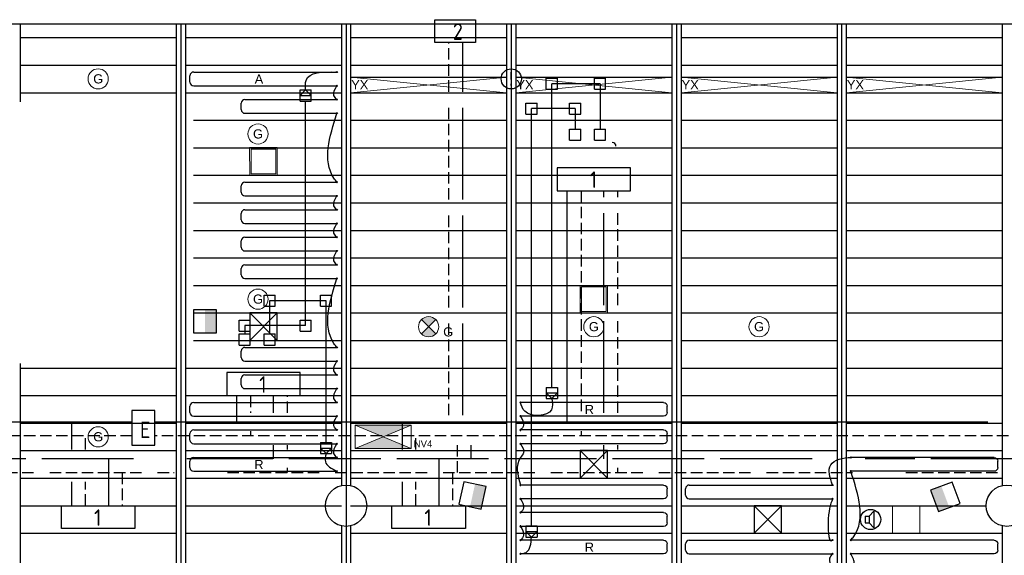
# Model space of a CAD drawing. Extents: x 7383 to 741080, y -570072 to -203000.
# Tile 21 of 32: x 538618 to 549346, y -295439 to -289604. Entities that reach past the tile are written whole.
import ezdxf

# ---------------------------------------------------------------- set-up
doc = ezdxf.new("R2010")
doc.units = 0
doc.header["$LTSCALE"] = 25
for name, pattern in [('2322105', [47, 40, -7]), ('2322106', [47, 5, -2, 5, -2, 5, -2, 5, -2, 5, -2, 5, -7]), ('2322107', [2000, 1000, 1000]), ('2322108', [7, 5, -2])]:
    doc.linetypes.add(name, pattern=pattern)
doc.layers.get('0').update_dxf_attribs({"linetype": 'CONTINUOUS'})
for name, color, linetype in [('0010CL', 2, 'CONTINUOUS'), ('60', 7, 'CONTINUOUS'), ('KP-bandraster', 5, 'CONTINUOUS'), ('KP-koppelingen', 6, 'CONTINUOUS'), ('KP-leidingen(aanvoer)', 5, 'CONTINUOUS'), ('KP-leidingen(retour)', 1, 'CONTINUOUS'), ('KP-Lucht aanvoer', 6, 'CONTINUOUS'), ('KP-Melders', 3, 'CONTINUOUS'), ('KP-Oppervlak', 3, 'CONTINUOUS'), ('KP-panelen', 1, 'CONTINUOUS'), ('KP-registers', 4, 'CONTINUOUS'), ('KP-slangen', 7, 'CONTINUOUS'), ('KP-tekst', 7, 'CONTINUOUS'), ('SYM-W', 7, 'CONTINUOUS'), ('Thermostaat', 160, 'CONTINUOUS'), ('WL5501--', 130, 'CONTINUOUS'), ('WL5502--', 130, 'CONTINUOUS'), ('WL561---_AANVOER', 10, 'CONTINUOUS'), ('WL561---_RETOUR', 10, 'CONTINUOUS')]:
    doc.layers.add(name, color=color, linetype=linetype)
doc.layers.add('KP-Lucht retour', color=3, linetype='CONTINUOUS', lineweight=18)
doc.layers.add('KP-Verlichting', color=2, linetype='CONTINUOUS', lineweight=18)
doc.styles.add('arial', font='ARIAL.TTF')
doc.styles.add('BURO-018', font='ISO96.shx', dxfattribs={"height": 90})
doc.styles.add('ISO', font='ISO.SHX')

# ---------------------------------------------------------------- blocks, each defined once
blk = doc.blocks.new('Register A')
at = {"layer": 'KP-registers', "linetype": 'Continuous'}
for p, q in [((90, 225), (1644, 225)), ((50, 115), (50, 185)), ((90, 75), (1644, 75))]:
    blk.add_line(p, q, dxfattribs=at)
for centre in [(1650, 225), (1650, 75)]:
    blk.add_circle(centre, 6, dxfattribs=at)
for centre, start, end in [((90, 185), 90, 180), ((90, 115), 180, 270)]:
    blk.add_arc(centre, 40, start, end, dxfattribs=at)
blk = doc.blocks.new('SW30485012')
at = {"color": 0, "linetype": 'Continuous'}
for p, q in [((-2.5, 2.5), (-2.5, -2.5)), ((2.5, 2.5), (-2.5, 2.5)), ((2.5, -2.5), (2.5, 2.5)), ((-2.5, -2.5), (2.5, -2.5))]:
    blk.add_line(p, q, dxfattribs=at)
blk.add_solid([(-2.5, 0), (2.5, 0), (-2.5, -2.5), (2.5, -2.5)], dxfattribs=at)
at = {"color": 0, "linetype": 'Continuous', "style": 'BURO-018', "flags": 1}
blk.add_attdef('W_ID', (0, 0), '', height=1.8, dxfattribs=at)

msp = doc.modelspace()

# ---------------------------------------------------------------- hatches: boundary and pattern name
at = {"layer": 'KP-Verlichting', "linetype": 'Continuous'}
h = msp.add_hatch(color=256, dxfattribs=at)
h.paths.add_polyline_path([(542996.2, -292871), (543073.9, -292948.8), (543151.7, -292871, 0.4142136)])
h.paths.add_polyline_path([(542996.2, -293026.5, 0.4142136), (543151.7, -293026.5), (543073.9, -292948.8)])
h = msp.add_hatch(color=256, dxfattribs=at)
h.paths.add_polyline_path([(542272.4, -294023.1), (542577.1, -294148.8), (542881.8, -294023.1)])
h.paths.add_polyline_path([(542881.8, -294274.4), (542577.1, -294148.8), (542272.4, -294274.4)])

# ---------------------------------------------------------------- linework, layer by layer
at = {"layer": '0010CL', "linetype": 'Continuous'}
for p, q in [((540373.9, -289648.8), (540373.9, -301711.1)), ((542173.9, -289648.8), (542173.9, -301440.7)), ((543973.9, -289648.8), (543973.9, -301090.9)), ((545773.9, -289648.8), (545773.9, -300713.4)), ((547573.9, -289648.8), (547573.9, -300254.3))]:
    msp.add_line(p, q, dxfattribs=at)
at = {"layer": '60', "color": 2, "linetype": 'Continuous'}
msp.add_lwpolyline([(539839.9, -294237.7), (540089.9, -294237.7), (540089.9, -293862.7), (539839.9, -293862.7)], close=True, dxfattribs=at)
at = {"layer": 'KP-bandraster', "linetype": 'Continuous'}
for p, q in [((538623.9, -289648.8), (538623.9, -290498.8)), ((540323.9, -289648.8), (540323.9, -301717.9)), ((540423.9, -289648.8), (540423.9, -301703.6)), ((542123.9, -289648.8), (542123.9, -294679.4)), ((542223.9, -289648.8), (542223.9, -294679.4)), ((543923.9, -289648.8), (543923.9, -301100.6)), ((544023.9, -289648.8), (544023.9, -301080.4)), ((545723.9, -289648.8), (545723.9, -300723.9)), ((545823.9, -289648.8), (545823.9, -300700.6)), ((547523.9, -289648.8), (547523.9, -300267)), ((547623.9, -289648.8), (547623.9, -300240.7)), ((549323.9, -289648.9), (549323.9, -294679.4)), ((538623.9, -293348.8), (538623.9, -301948.5)), ((542123.9, -295118.1), (542123.9, -300752.3)), ((542223.9, -295118.1), (542223.9, -300752.3)), ((549323.9, -295118.1), (549323.9, -299082.7))]:
    msp.add_line(p, q, dxfattribs=at)
for centre in [(542173.9, -294898.8), (549373.9, -294898.8)]:
    msp.add_circle(centre, 225, dxfattribs=at)
at = {"layer": 'KP-koppelingen', "linetype": 'Continuous'}
for p, q in [((544355.9, -290361.8), (544356, -290240.2)), ((544356, -290240.2), (544477.6, -290240.2)), ((544477.6, -290361.9), (544477.6, -290240.2)), ((544880.7, -290361.8), (544880.8, -290240.2)), ((544880.8, -290240.2), (545002.4, -290240.2)), ((545002.4, -290361.9), (545002.4, -290240.2)), ((541673.1, -290369.4), (541794.8, -290369.3)), ((541733.9, -290369.3), (541673.1, -290430.2)), ((541673.2, -290491), (541673.1, -290369.4)), ((541794.8, -290430.1), (541733.9, -290369.3)), ((541794.8, -290490.9), (541794.8, -290369.3)), ((544355.9, -290361.8), (544477.6, -290361.9)), ((544880.7, -290361.8), (545002.4, -290361.9)), ((541673.1, -290430.2), (541794.8, -290430.1)), ((541673.2, -290491), (541794.8, -290490.9)), ((544133.6, -290633.6), (544133.7, -290512)), ((544133.7, -290512), (544255.3, -290512)), ((544255.3, -290633.6), (544255.3, -290512)), ((544609, -290633.6), (544609, -290512)), ((544609, -290512), (544730.7, -290512)), ((544730.6, -290633.6), (544730.7, -290512)), ((544133.6, -290633.6), (544255.3, -290633.6)), ((544609, -290633.6), (544730.6, -290633.6)), ((544609, -290795.5), (544730.7, -290795.4)), ((544609.1, -290917.1), (544609, -290795.5)), ((544730.7, -290917.1), (544730.7, -290795.4)), ((544880.8, -290917.1), (544880.8, -290795.4)), ((544880.8, -290795.4), (545002.4, -290795.4)), ((545002.5, -290917.1), (545002.4, -290795.4)), ((544609.1, -290917.1), (544730.7, -290917.1)), ((544880.8, -290917.1), (545002.5, -290917.1)), ((541280.8, -292726.5), (541280.8, -292604.8)), ((541280.8, -292604.8), (541402.4, -292604.8)), ((541402.4, -292726.5), (541402.4, -292604.8)), ((541895.5, -292726.5), (541895.5, -292604.8)), ((541895.5, -292604.8), (542017.1, -292604.8)), ((542017.1, -292726.5), (542017.1, -292604.8)), ((541280.8, -292726.5), (541402.4, -292726.5)), ((541895.5, -292726.5), (542017.1, -292726.5)), ((541009, -292998.2), (541009, -292876.6)), ((541009, -292876.6), (541130.7, -292876.6)), ((541130.7, -292998.2), (541130.7, -292876.6)), ((541673.2, -292998.2), (541673.2, -292876.6)), ((541673.2, -292876.6), (541794.8, -292876.6)), ((541794.8, -292998.2), (541794.8, -292876.6)), ((541009, -292998.2), (541130.7, -292998.2)), ((541009.1, -293148.6), (541009, -293027)), ((541009, -293027), (541130.7, -293027)), ((541130.7, -293148.6), (541130.7, -293027)), ((541280.8, -293027), (541402.4, -293026.9)), ((541280.8, -293148.6), (541280.8, -293027)), ((541402.5, -293148.6), (541402.4, -293026.9)), ((541673.2, -292998.2), (541794.8, -292998.2)), ((541009.1, -293148.6), (541130.7, -293148.6)), ((541280.8, -293148.6), (541402.5, -293148.6)), ((544355.9, -293609.6), (544477.6, -293609.7)), ((544355.9, -293609.6), (544355.9, -293731.3)), ((544477.6, -293609.7), (544477.5, -293731.3)), ((544355.9, -293670.4), (544477.6, -293670.5)), ((544416.7, -293731.3), (544355.9, -293670.4)), ((544477.6, -293670.5), (544416.7, -293731.3)), ((544355.9, -293731.3), (544477.5, -293731.3)), ((541895.5, -294209.6), (541895.4, -294331.3)), ((541895.5, -294209.6), (542017.1, -294209.7)), ((542017.1, -294209.7), (542017, -294331.3)), ((541895.4, -294270.4), (542017.1, -294270.5)), ((541956.2, -294331.3), (541895.4, -294270.4)), ((541895.4, -294331.3), (542017, -294331.3)), ((542017.1, -294270.5), (541956.2, -294331.3)), ((544133.6, -295119.1), (544255.3, -295119.2)), ((544133.6, -295119.1), (544133.6, -295240.8)), ((544133.6, -295179.9), (544255.3, -295180)), ((544194.4, -295240.8), (544133.6, -295179.9)), ((544255.3, -295180), (544194.4, -295240.8)), ((544255.3, -295119.2), (544255.2, -295240.8)), ((544133.6, -295240.8), (544255.2, -295240.8))]:
    msp.add_line(p, q, dxfattribs=at)
at = {"layer": 'KP-leidingen(aanvoer)', "linetype": 'Continuous'}
for p, q in [((541734, -292937.4), (541734, -290491)), ((544194.5, -295119.1), (544194.5, -290572.8)), ((544669.8, -290572.8), (544194.5, -290572.8)), ((544669.8, -290572.8), (544669.9, -290795.4)), ((541069.8, -292937.4), (541069.9, -293027)), ((541734, -292937.4), (541069.8, -292937.4))]:
    msp.add_line(p, q, dxfattribs=at)
at = {"layer": 'KP-leidingen(retour)', "linetype": 'Continuous'}
for p, q in [((544416.8, -293609.6), (544416.8, -290301)), ((544941.6, -290301), (544416.8, -290301)), ((544941.6, -290301), (544941.6, -290795.4)), ((541341.6, -292665.7), (541341.6, -293027)), ((541956.3, -292665.7), (541341.6, -292665.7)), ((541956.3, -294209.6), (541956.3, -292665.7))]:
    msp.add_line(p, q, dxfattribs=at)
at = {"layer": 'KP-Lucht aanvoer', "linetype": 'Continuous'}
for p, q in [((541124.7, -292799.4), (541124.5, -293099.4)), ((541124.5, -293099.4), (541424.4, -292799.4)), ((541424.4, -292799.4), (541124.7, -292799.4)), ((541124.7, -292799.4), (541424.5, -293099.4)), ((541424.5, -293099.4), (541424.4, -292799.4)), ((541124.5, -293099.4), (541424.5, -293099.4)), ((544724, -294298.7), (544723.8, -294598.7)), ((544723.8, -294598.7), (545023.7, -294298.7)), ((545023.7, -294298.7), (544724, -294298.7)), ((544724, -294298.7), (545023.8, -294598.7)), ((545023.8, -294598.7), (545023.7, -294298.7)), ((544723.8, -294598.7), (545023.8, -294598.7)), ((546619.5, -294898.8), (546619.4, -295198.8)), ((546619.4, -295198.8), (546919.2, -294898.8)), ((546919.2, -294898.8), (546619.5, -294898.8)), ((546619.5, -294898.8), (546919.4, -295198.8)), ((546919.4, -295198.8), (546919.2, -294898.8)), ((546619.4, -295198.8), (546919.4, -295198.8))]:
    msp.add_line(p, q, dxfattribs=at)
at = {"layer": 'KP-Lucht retour', "linetype": 'Continuous'}
for p, q in [((541123.9, -290997.6), (541423.9, -290997.6)), ((541124.1, -291297.6), (541123.9, -290997.6)), ((541138.9, -291012.6), (541408.9, -291012.6)), ((541139.1, -291282.6), (541138.9, -291012.6)), ((541408.9, -291012.6), (541408.8, -291282.6)), ((541423.9, -290997.6), (541423.8, -291297.6)), ((541423.8, -291297.6), (541124.1, -291297.6)), ((541139.1, -291282.6), (541408.8, -291282.6)), ((544723.9, -292498.6), (545023.9, -292498.6)), ((544724.1, -292798.6), (544723.9, -292498.6)), ((544738.9, -292513.6), (545008.9, -292513.6)), ((544739.1, -292783.6), (544738.9, -292513.6)), ((545008.9, -292513.6), (545008.8, -292783.6)), ((545023.9, -292498.6), (545023.8, -292798.6)), ((545023.8, -292798.6), (544724.1, -292798.6)), ((544739.1, -292783.6), (545008.8, -292783.6)), ((548126.6, -294898.8), (548426.6, -294898.8)), ((548126.7, -295198.8), (548126.6, -294898.8)), ((548426.6, -294898.8), (548426.4, -295198.8)), ((548426.4, -295198.8), (548126.7, -295198.8))]:
    msp.add_line(p, q, dxfattribs=at)
at = {"layer": 'KP-Melders', "linetype": 'Continuous'}
for p, q in [((547872.6, -295014.3), (547924.7, -294959)), ((547924.7, -294959), (547924.7, -295139.7)), ((547829.6, -295014.3), (547872.6, -295014.3)), ((547829.6, -295014.3), (547829.6, -295084.3)), ((547829.6, -295084.3), (547872.6, -295084.3)), ((547829.6, -295084.3), (547872.6, -295084.3)), ((547872.6, -295014.3), (547872.6, -295084.3)), ((547872.6, -295084.3), (547924.7, -295139.7))]:
    msp.add_line(p, q, dxfattribs=at)
for centre in [(543973.9, -290248.8), (547889.5, -295048.8)]:
    msp.add_circle(centre, 110, dxfattribs=at)
at = {"layer": 'KP-Oppervlak', "linetype": 'Continuous'}
msp.add_line((524224.1, -289648.8), (557023.9, -289648.9), dxfattribs=at)
at = {"layer": 'KP-panelen', "linetype": 'Continuous'}
for p, q in [((538623.9, -289798.8), (540323.9, -289798.8)), ((540423.9, -289798.8), (542123.9, -289798.8)), ((542223.9, -289798.8), (543923.9, -289798.8)), ((544023.9, -289798.8), (545723.9, -289798.8)), ((545823.9, -289798.8), (547523.9, -289798.8)), ((547623.9, -289798.8), (549323.9, -289798.8)), ((538623.9, -290098.8), (540323.9, -290098.8)), ((540423.9, -290098.8), (542123.9, -290098.8)), ((542223.9, -290098.8), (543923.9, -290098.8)), ((544023.9, -290098.8), (545723.9, -290098.8)), ((545823.9, -290098.8), (547523.9, -290098.8)), ((547623.9, -290098.8), (549323.9, -290098.8)), ((542223.9, -290228.8), (543923.9, -290228.8)), ((544023.9, -290228.8), (545723.9, -290228.8)), ((545823.9, -290228.8), (547523.9, -290228.8)), ((547623.9, -290228.8), (549323.9, -290228.8)), ((538623.9, -290398.8), (540323.9, -290398.8)), ((540423.9, -290398.8), (542123.9, -290398.8)), ((542223.9, -290398.8), (543923.9, -290398.8)), ((544023.9, -290398.8), (545723.9, -290398.8)), ((545823.9, -290398.8), (547523.9, -290398.8)), ((547623.9, -290398.8), (549323.9, -290398.8)), ((540512.5, -290698.8), (542123.9, -290698.8)), ((542223.9, -290698.8), (543923.9, -290698.8)), ((544023.9, -290698.8), (545723.9, -290698.8)), ((545823.9, -290698.8), (547523.9, -290698.8)), ((547623.9, -290698.8), (549323.9, -290698.8)), ((540512.5, -290998.8), (542123.9, -290998.8)), ((542223.9, -290998.8), (543923.9, -290998.8)), ((544023.9, -290998.8), (545723.9, -290998.8)), ((545823.9, -290998.8), (547523.9, -290998.8)), ((547623.9, -290998.8), (549323.9, -290998.8)), ((540512.5, -291298.8), (542123.9, -291298.8)), ((542223.9, -291298.8), (543923.9, -291298.8)), ((544023.9, -291298.8), (545723.9, -291298.8)), ((545823.9, -291298.8), (547523.9, -291298.8)), ((547623.9, -291298.8), (549323.9, -291298.8)), ((540512.5, -291598.8), (542123.9, -291598.8)), ((542223.9, -291598.8), (543923.9, -291598.8)), ((544023.9, -291598.8), (545723.9, -291598.8)), ((545823.9, -291598.8), (547523.9, -291598.8)), ((547623.9, -291598.8), (549323.9, -291598.8)), ((540512.5, -291898.8), (542123.9, -291898.8)), ((542223.9, -291898.8), (543923.9, -291898.8)), ((544023.9, -291898.8), (545723.9, -291898.8)), ((545823.9, -291898.8), (547523.9, -291898.8)), ((547623.9, -291898.8), (549323.9, -291898.8)), ((540512.5, -292198.8), (542123.9, -292198.8)), ((542223.9, -292198.8), (543923.9, -292198.8)), ((544023.9, -292198.8), (545723.9, -292198.8)), ((545823.9, -292198.8), (547523.9, -292198.8)), ((547623.9, -292198.8), (549323.9, -292198.8)), ((540512.5, -292498.8), (542123.9, -292498.8)), ((542223.9, -292498.8), (543923.9, -292498.8)), ((544023.9, -292498.8), (545723.9, -292498.8)), ((545823.9, -292498.8), (547523.9, -292498.8)), ((547623.9, -292498.8), (549323.9, -292498.8)), ((540512.5, -292798.8), (542123.9, -292798.8)), ((542223.9, -292798.8), (543923.9, -292798.8)), ((544023.9, -292798.8), (545723.9, -292798.8)), ((545823.9, -292798.8), (547523.9, -292798.8)), ((547623.9, -292798.8), (549323.9, -292798.8)), ((540512.5, -293098.8), (542123.9, -293098.8)), ((542223.9, -293098.8), (543923.9, -293098.8)), ((544023.9, -293098.8), (545723.9, -293098.8)), ((545823.9, -293098.8), (547523.9, -293098.8)), ((547623.9, -293098.8), (549323.9, -293098.8)), ((538623.9, -293398.8), (540323.9, -293398.8)), ((540423.9, -293398.8), (542123.9, -293398.8)), ((542223.9, -293398.8), (543923.9, -293398.8)), ((544023.9, -293398.8), (545723.9, -293398.8)), ((545823.9, -293398.8), (547523.9, -293398.8)), ((547623.9, -293398.8), (549323.9, -293398.8)), ((538623.9, -293698.8), (540323.9, -293698.8)), ((540423.9, -293698.8), (542123.9, -293698.8)), ((542223.9, -293698.8), (543923.9, -293698.8)), ((544023.9, -293698.8), (545723.9, -293698.8)), ((545823.9, -293698.8), (547523.9, -293698.8)), ((547623.9, -293698.8), (549323.9, -293698.8)), ((538623.9, -293998.8), (540323.9, -293998.8)), ((540423.9, -293998.8), (542123.9, -293998.8)), ((542223.9, -293998.8), (543923.9, -293998.8)), ((544023.9, -293998.8), (545723.9, -293998.8)), ((545823.9, -293998.8), (547523.9, -293998.8)), ((547623.9, -293998.8), (549323.9, -293998.8)), ((538623.9, -294298.8), (540323.9, -294298.8)), ((540423.9, -294298.8), (542123.9, -294298.8)), ((542223.9, -294298.8), (543923.9, -294298.8)), ((544023.9, -294298.8), (545723.9, -294298.8)), ((545823.9, -294298.8), (547523.9, -294298.8)), ((547623.9, -294298.8), (549323.9, -294298.8)), ((538623.9, -294598.8), (540323.9, -294598.8)), ((540423.9, -294598.8), (542123.9, -294598.8)), ((542223.9, -294598.8), (543923.9, -294598.8)), ((544023.9, -294598.8), (545723.9, -294598.8)), ((545823.9, -294598.8), (547523.9, -294598.8)), ((547623.9, -294598.8), (549323.9, -294598.8)), ((538623.9, -294898.8), (540323.9, -294898.8)), ((540423.9, -294898.8), (542123.9, -294898.8)), ((542223.9, -294898.8), (543923.9, -294898.8)), ((544023.9, -294898.8), (545723.9, -294898.8)), ((545823.9, -294898.8), (547523.9, -294898.8)), ((547623.9, -294898.8), (549148.9, -294898.8)), ((538623.9, -295198.8), (540323.9, -295198.8)), ((540423.9, -295198.8), (542123.9, -295198.8)), ((542223.9, -295198.8), (543923.9, -295198.8)), ((544023.9, -295198.8), (545723.9, -295198.8)), ((545823.9, -295198.8), (547523.9, -295198.8)), ((547623.9, -295198.8), (549323.9, -295198.8))]:
    msp.add_line(p, q, dxfattribs=at)
at = {"layer": 'KP-registers', "linetype": 'Continuous'}
for p, q in [((541072.5, -290473.8), (542067.9, -290473.8)), ((541032.5, -290583.8), (541032.5, -290513.8)), ((541072.5, -290623.8), (542067.9, -290623.8)), ((541032.5, -291483.8), (541032.5, -291413.8)), ((541072.5, -291373.8), (542067.9, -291373.8)), ((541072.5, -291523.8), (542067.9, -291523.8)), ((541072.5, -291673.8), (542067.9, -291673.8)), ((541032.5, -291783.8), (541032.5, -291713.8)), ((541072.5, -291823.8), (542067.9, -291823.8)), ((541072.5, -291973.8), (542067.9, -291973.8)), ((541032.5, -292083.8), (541032.5, -292013.8)), ((541072.5, -292123.8), (542067.9, -292123.8)), ((541032.5, -292383.8), (541032.5, -292313.8)), ((541072.5, -292273.8), (542067.9, -292273.8)), ((541072.5, -292423.8), (542067.9, -292423.8)), ((541072.5, -293173.8), (542067.9, -293173.8)), ((541032.5, -293283.8), (541032.5, -293213.8)), ((541072.5, -293323.8), (542067.9, -293323.8)), ((541072.5, -293473.8), (542067.9, -293473.8)), ((541032.5, -293583.8), (541032.5, -293513.8)), ((541072.5, -293623.8), (542067.9, -293623.8))]:
    msp.add_line(p, q, dxfattribs=at)
for centre in [(542073.9, -290473.8), (542073.9, -290623.8), (542073.9, -291373.8), (542073.9, -291523.8), (542073.9, -291673.8), (542073.9, -291823.8), (542073.9, -291973.8), (542073.9, -292123.8), (542073.9, -292273.8), (542073.9, -292423.8), (542073.9, -293173.8), (542073.9, -293323.8), (542073.9, -293473.8), (542073.9, -293623.8)]:
    msp.add_circle(centre, 6, dxfattribs=at)
for centre, start, end in [((541072.5, -290513.8), 90, 180), ((541072.5, -290583.8), 180, 270), ((545075.3, -290982.2), 0, 90), ((541072.5, -291413.8), 90, 180), ((541072.5, -291483.8), 180, 270), ((541072.5, -291713.8), 90, 180), ((541072.5, -291783.8), 180, 270), ((541072.5, -292013.8), 90, 180), ((541072.5, -292083.8), 180, 270), ((541072.5, -292313.8), 90, 180), ((541072.5, -292383.8), 180, 270), ((541072.5, -293213.8), 90, 180), ((541072.5, -293283.8), 180, 270), ((541072.5, -293513.8), 90, 180), ((541072.5, -293583.8), 180, 270)]:
    msp.add_arc(centre, 40, start, end, dxfattribs=at)
at = {"layer": 'KP-slangen', "linetype": 'Continuous'}
for points in [[(541733.9, -290369.3), (541738.4, -290266.4), (542073.9, -290173.8)], [(542073.9, -290473.8), (542042.4, -290430.3), (542073.9, -290323.8)], [(542073.9, -291373.8), (542042.4, -291330.3), (542073.9, -290623.8)], [(542073.9, -291673.8), (542042.4, -291630.3), (542073.9, -291523.8)], [(542073.9, -291973.8), (542042.4, -291930.3), (542073.9, -291823.8)], [(542073.9, -292273.8), (542042.4, -292230.3), (542073.9, -292123.8)], [(542073.9, -293173.8), (542042.4, -293130.3), (542073.9, -292423.8)], [(542073.9, -293473.8), (542042.4, -293430.3), (542073.9, -293323.8)], [(542073.9, -293773.8), (542042.4, -293730.3), (542073.9, -293623.8)], [(544416.7, -293731.3), (544412.1, -293852.8), (544121.4, -293870.3), (544073.9, -293774.1)], [(542073.9, -294073.8), (542042.4, -294030.3), (542073.9, -293923.8)], [(544073.9, -293924.1), (544108.5, -294021.5), (544073.9, -294074.1), (544071, -294076.5)], [(542073.9, -294373.8), (542042.4, -294330.3), (542073.9, -294223.8)], [(544073.9, -294224.1), (544108.5, -294321.5), (544073.9, -294374.1), (544073.9, -294674.1)], [(541956.2, -294331.3), (541949, -294419.4), (542073.9, -294523.8)], [(547473.7, -294673.8), (547454.2, -294455.3), (547673.9, -294374.1), (547676, -294374.1)], [(547673.9, -295274.1), (547705.4, -295233.9), (547673.9, -294524.1)], [(544073.9, -294824.1), (544108.5, -294921.5), (544073.9, -294974.1), (544071, -294976.5)], [(547473.7, -294823.8), (547426.6, -295088.2), (547473.7, -295273.8), (547476.2, -295270.9)], [(544073.9, -295124.1), (544108.5, -295221.5), (544073.9, -295274.1), (544071, -295276.5)], [(544073.9, -295424.1), (544136.1, -295407.6), (544194.4, -295240.8)], [(547473.7, -295423.8), (547442.1, -295469.9), (547473.7, -295573.8)], [(547673.9, -295574.1), (547705.4, -295533.9), (547673.9, -295424.1)]]:
    msp.add_spline(points, degree=3, dxfattribs=at)
at = {"layer": 'KP-Verlichting', "linetype": 'Continuous'}
for p, q in [((542223.9, -290398.8), (543923.9, -290228.8)), ((543923.9, -290398.8), (542223.9, -290228.8)), ((544023.9, -290398.8), (545723.9, -290228.8)), ((545723.9, -290398.8), (544023.9, -290228.8)), ((545823.9, -290398.8), (547523.9, -290228.8)), ((547523.9, -290398.8), (545823.9, -290228.8)), ((547623.9, -290398.8), (549323.9, -290228.8)), ((549323.9, -290398.8), (547623.9, -290228.8)), ((543151.7, -293026.5), (542996.2, -292871)), ((542996.2, -293026.5), (543151.7, -292871)), ((542272.4, -294023.1), (542881.8, -294023.1)), ((542272.4, -294274.4), (542272.4, -294023.1)), ((542272.4, -294274.4), (542881.8, -294023.1)), ((542272.4, -294023.1), (542881.8, -294274.4)), ((542881.8, -294023.1), (542881.8, -294274.4)), ((542881.8, -294274.4), (542272.4, -294274.4))]:
    msp.add_line(p, q, dxfattribs=at)
for centre in [(539473.9, -290248.8), (541215, -290848.8), (541215, -292648.8), (543073.9, -292948.8), (544873.9, -292948.8), (546673.9, -292948.8), (539473.9, -294148.8)]:
    msp.add_circle(centre, 110, dxfattribs=at)
at = {"layer": 'SYM-W', "color": 2, "linetype": 'Continuous'}
for p, q in [((539073.9, -294898.8), (539873.9, -294898.8)), ((539073.9, -295148.8), (539073.9, -294898.8)), ((539873.9, -294898.8), (539873.9, -295148.8)), ((542673.9, -294898.8), (543473.9, -294898.8)), ((542673.9, -295148.8), (542673.9, -294898.8)), ((543473.9, -294898.8), (543473.9, -295148.8)), ((539873.9, -295148.8), (539073.9, -295148.8)), ((543473.9, -295148.8), (542673.9, -295148.8))]:
    msp.add_line(p, q, dxfattribs=at)
for points in [[(543583.7, -289853.7), (543143, -289853.7), (543143, -289603.7), (543583.7, -289603.7)], [(544473.9, -291467.2), (545273.9, -291467.2), (545273.9, -291217.2), (544473.9, -291217.2)], [(540873.9, -293698.8), (541673.9, -293698.8), (541673.9, -293448.8), (540873.9, -293448.8)]]:
    msp.add_lwpolyline(points, close=True, dxfattribs=at)
at = {"layer": 'WL5501--', "linetype": '2322105'}
for p, q in [((543445.7, -293913.6), (543445.7, -289853.7)), ((544984.4, -293887.7), (544984.4, -291467.2)), ((541384.4, -293887.7), (541384.4, -293698.8)), ((541384.4, -294387.7), (541384.4, -294237.7)), ((543533.5, -294237.7), (543533.5, -294387.7)), ((544984.4, -294387.7), (544984.4, -294237.7)), ((539859.4, -294387.7), (534978.4, -294387.7)), ((539584.4, -294387.7), (539584.4, -294898.8)), ((547251.4, -294387.7), (540439.4, -294387.7)), ((543184.4, -294387.7), (543184.4, -294898.8)), ((554245.3, -294387.7), (547831.4, -294387.7))]:
    msp.add_line(p, q, dxfattribs=at)
at = {"layer": 'WL5502--', "linetype": '2322106'}
for p, q in [((543295.7, -293913.6), (543295.7, -289853.7)), ((545134.4, -293887.7), (545134.4, -291467.2)), ((541534.4, -293887.7), (541534.4, -293698.8)), ((541534.4, -294287.7), (541534.4, -294237.7)), ((543383.5, -294237.7), (543383.5, -294537.7)), ((545134.4, -294287.7), (545134.4, -294237.7)), ((535420.6, -294537.7), (540301.6, -294537.7)), ((539734.4, -294537.7), (539734.4, -294898.8)), ((540881.6, -294537.7), (547693.6, -294537.7)), ((541534.4, -294537.7), (541534.4, -294487.7)), ((543334.4, -294537.7), (543334.4, -294898.8)), ((545134.4, -294537.7), (545134.4, -294487.7)), ((548273.6, -294537.7), (554687.5, -294537.7))]:
    msp.add_line(p, q, dxfattribs=at)
at = {"layer": 'WL561---_AANVOER', "linetype": '2322107'}
for p, q in [((544584.4, -293987.7), (544584.4, -291467.2)), ((540984.4, -293987.7), (540984.4, -293698.8)), ((539839.9, -293987.7), (534967.6, -293987.7)), ((539184.4, -293987.7), (539184.4, -294287.7)), ((549167.6, -293987.7), (540089.9, -293987.7)), ((542784.4, -293987.7), (542784.4, -294287.7)), ((539184.4, -294637.7), (539184.4, -294898.8)), ((542784.4, -294637.7), (542784.4, -294898.8))]:
    msp.add_line(p, q, dxfattribs=at)
at = {"layer": 'WL561---_RETOUR', "linetype": '2322108'}
for p, q in [((544734.4, -291467.2), (544734.4, -293887.7)), ((541134.4, -293698.8), (541134.4, -293887.7)), ((539839.9, -294137.7), (528492.2, -294137.7)), ((539334.4, -294287.7), (539334.4, -294137.7)), ((556565.9, -294137.7), (540089.9, -294137.7)), ((541134.4, -294087.7), (541134.4, -294137.7)), ((542934.4, -294287.7), (542934.4, -294137.7)), ((544734.4, -294087.7), (544734.4, -294137.7)), ((539334.4, -294898.8), (539334.4, -294637.7)), ((542934.4, -294898.8), (542934.4, -294637.7))]:
    msp.add_line(p, q, dxfattribs=at)

# ---------------------------------------------------------------- block references
at = {"layer": 'KP-registers', "linetype": 'Continuous'}
for p in [(540423.9, -290398.8), (540423.9, -293998.8), (540423.9, -294298.8), (540423.9, -294598.8), (545823.7, -294898.8), (545823.7, -295498.8)]:
    msp.add_blockref('Register A', p, dxfattribs=at)
at = {"layer": 'KP-registers', "linetype": 'Continuous', "xscale": -1}
for p in [(545723.9, -293999.1), (545723.9, -294299.1), (549323.9, -294599.1), (545723.9, -294899.1), (545723.9, -295199.1), (545723.9, -295499.1), (549323.9, -295499.1)]:
    msp.add_blockref('Register A', p, dxfattribs=at)
at = {"layer": 'Thermostaat'}
for p, xscale, yscale, zscale, rotation in [((540637.5, -292889.7), 50, 50, 50, 89.99999999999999), ((543552.6, -294786.2), 50.00000000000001, 50.00000000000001, 50.00000000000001, 77.51940682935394), ((548703.2, -294802.3), 50.00000000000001, 50.00000000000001, 50.00000000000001, 290.6223377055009)]:
    msp.add_blockref('SW30485012', p, dxfattribs=dict(at, xscale=xscale, yscale=yscale, zscale=zscale, rotation=rotation))

# ---------------------------------------------------------------- texts
at = {"layer": '60', "color": 1, "linetype": 'Continuous', "style": 'ISO'}
for s, p in [('2', (543337, -289823.4)), ('1', (544827.6, -291436.9)), ('1', (541227.6, -293668.5)), ('E', (539928.8, -294162.5)), ('1', (539427.6, -295118.5)), ('1', (543027.6, -295118.5))]:
    msp.add_text(s, height=180, dxfattribs=at).set_placement(p)
at = {"layer": 'KP-Melders', "linetype": 'Continuous', "insert": (543973.9, -290248.8), "char_height": 150, "attachment_point": 5, "style": 'arial'}
msp.add_mtext('\\A1;!', dxfattribs=at)
at = {"layer": 'KP-tekst', "linetype": 'Continuous', "char_height": 100, "attachment_point": 5, "style": 'arial'}
for s, insert in [('\\A1;A', (541225.1, -290250.8)), ('\\A1;R', (544825.1, -293850.8)), ('\\A1;R', (541225.1, -294450.8)), ('\\A1;R', (544825.1, -295350.8))]:
    msp.add_mtext(s, dxfattribs=dict(at, insert=insert))
at = {"layer": 'KP-Verlichting', "linetype": 'Continuous', "attachment_point": 5, "style": 'arial'}
for s, insert, char_height in [('\\A1;G', (539473.9, -290248.8), 100), ('\\A1;YX', (542323.5, -290312.4), 100), ('\\A1;YX', (544123.5, -290312.4), 100), ('\\A1;YX', (545923.5, -290312.4), 100), ('\\A1;YX', (547723.5, -290312.4), 100), ('\\A1;G', (541215, -290848.8), 100), ('\\A1;G', (541215, -292648.8), 100), ('\\A1;G', (543286.7, -293005.5), 100), ('\\A1;G', (544873.9, -292948.8), 100), ('\\A1;G', (546673.9, -292948.8), 100), ('\\A1;G', (539473.9, -294148.8), 100), ('\\A1;NV4', (543012.7, -294224.1), 75)]:
    msp.add_mtext(s, dxfattribs=dict(at, insert=insert, char_height=char_height))

doc.saveas('drawing.dxf')
